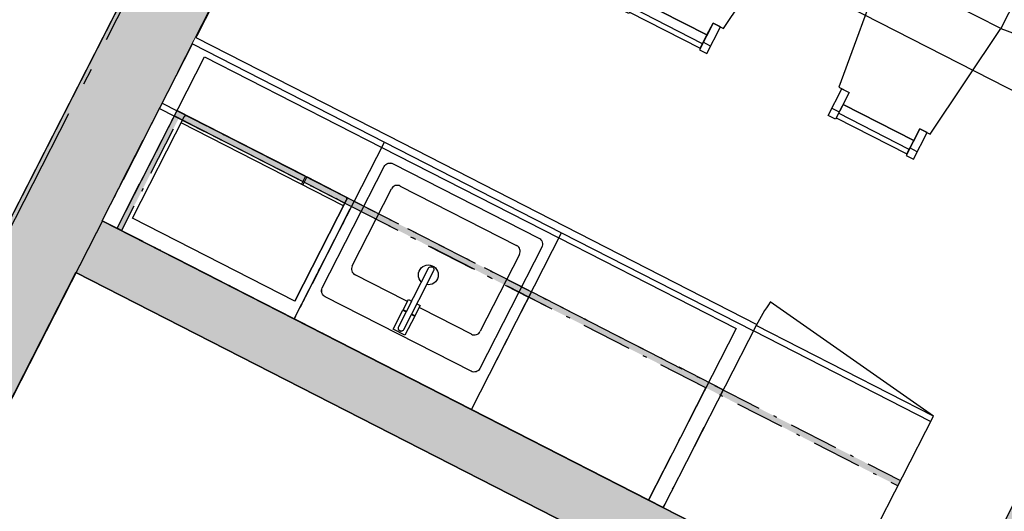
# Model space of a CAD drawing. Header units: millimetres. Extents: x 113452 to 163521, y 85995 to 132858.
# Tile 49 of 78: x 139512 to 142481, y 109572 to 111053. Entities that reach past the tile are written whole.
import ezdxf
from ezdxf.enums import TextEntityAlignment as Align

# ---------------------------------------------------------------- set-up
doc = ezdxf.new("R2010")
doc.units = ezdxf.units.MM
doc.header["$LTSCALE"] = 0.5
doc.header["$MEASUREMENT"] = 0
for name, pattern in [('Akselinje', [1500, 1000, -200, 100, -200]), ('Over snittplan', [520, 300, -100, 20, -100]), ('PLINE', [0]), ('Wipeout_Contour', [2000, 0, -2000])]:
    doc.linetypes.add(name, pattern=pattern)
doc.layers.add('234- Vinduer_ dører_ porter(Nye konstruksjoner)', color=7, linetype='Continuous', lineweight=0)
for name, color, linetype in [('24-- Innervegger (Skravur)(Nye konstruksjoner)', 7, 'Continuous'), ('24-- Innervegger(Nye konstruksjoner)', 7, 'Continuous'), ('244- Vinduer_ dører_ foldevegger(Nye konstruksjoner)', 7, 'Continuous'), ('25-- Dekker(Nye konstruksjoner)', 7, 'Continuous'), ('251- Frittbærende dekker(Nye konstruksjoner)', 7, 'Continuous'), ('273- Kjøkkeninnredning (Skravur)(Nye konstruksjoner)', 7, 'Continuous'), ('273- Kjøkkeninnredning(Nye konstruksjoner)', 7, 'Continuous'), ('68-- Inventar (løst)(Nye konstruksjoner)', 7, 'Continuous'), ('82-- Modullinjer(Nye konstruksjoner)', 7, 'Continuous'), ('842-M___1_100 Målsetting bygning(Nye konstruksjoner)', 7, 'Continuous'), ('852- Teknisk_symbolsk informasjon_ bygning(Nye konstruksjoner)', 7, 'Continuous'), ('862- M___Nettoareal(Nye konstruksjoner)', 7, 'Continuous'), ('862- M___Nettoareal(Polylinje)(Nye konstruksjoner)', 7, 'Continuous'), ('862- M___Nettoareal(Tekst)(Nye konstruksjoner)', 7, 'Continuous')]:
    doc.layers.add(name, color=color, linetype=linetype)
doc.styles.add('GENERATED_STYLE_1', font='arial.ttf')
doc.styles.add('GENERATED_STYLE_2', font='arial.ttf')
doc.dimstyles.new('GENERATED_STYLE__1', dxfattribs={"dimtxt": 200, "dimasz": 190, "dimexe": 0.18, "dimexo": 0.0625, "dimgap": 0, "dimtad": 1, "dimdec": 0, "dimzin": 0, "dimdsep": 46, "dimtxsty": 'GENERATED_STYLE_1', "dimblk": 'ARROWHEAD_6', "dimblk1": 'ARROWHEAD_6', "dimblk2": 'ARROWHEAD_6', "dimcen": 0.09, "dimse1": 1, "dimse2": 1, "dimclrd": 256, "dimclre": 256, "dimclrt": 256, "dimadec": 1, "dimazin": 0, "dimtfac": 1, "dimtdec": 4, "dimtmove": 0, "dimatfit": 3, "dimfxl": 1, "dimtolj": 1, "dimtzin": 0, "dimarcsym": 0})

# ---------------------------------------------------------------- blocks, each defined once
blk = doc.blocks.new('HCWC_101_7_1', base_point=(140585.1, 108145.4))
at = {"layer": '862- M___Nettoareal(Polylinje)(Nye konstruksjoner)', "linetype": 'PLINE', "flags": 128}
blk.add_lwpolyline([(140917.3, 107133.5), (141940.8, 109137.3), (139681, 110291.5), (139248.9, 109445.4), (139427, 109354.5), (139245, 108998.3), (139066.9, 109089.2), (138657.5, 108287.7)], close=True, dxfattribs=at)
at = {"layer": '862- M___Nettoareal(Tekst)(Nye konstruksjoner)', "style": 'GENERATED_STYLE_1'}
for tag, height, p in [('DUMMY_862', 150, (140744.1, 108543.1)), ('ROOM_NAME', 200, (141024, 108354.4)), ('DUMMY_861', 200, (140636, 107640.4))]:
    blk.add_attdef(tag, text='', height=height, rotation=242.9436, dxfattribs=at).set_placement(p, align=Align.TOP_LEFT)
blk = doc.blocks.new('Korridor_101_11_1', base_point=(136770.4, 107101.3))
at = {"layer": '862- M___Nettoareal(Polylinje)(Nye konstruksjoner)', "linetype": 'PLINE', "flags": 128}
blk.add_lwpolyline([(136899.8, 118969.2), (135978.3, 117165), (139818.4, 115203.6), (130528.2, 97014.8), (132186.4, 96167.8), (142398.2, 116160.9)], close=True, dxfattribs=at)
at = {"layer": '862- M___Nettoareal(Tekst)(Nye konstruksjoner)', "style": 'GENERATED_STYLE_1'}
for tag, height, p in [('DUMMY_862', 150, (136957.3, 107553.5)), ('ROOM_NAME', 200, (137237.2, 107364.9)), ('DUMMY_861', 200, (136793.5, 106541.8))]:
    blk.add_attdef(tag, text='', height=height, rotation=242.9436, dxfattribs=at).set_placement(p, align=Align.TOP_LEFT)
blk = doc.blocks.new('Personalrom_101_28_1', base_point=(148183.6, 111621.5))
at = {"layer": '862- M___Nettoareal(Polylinje)(Nye konstruksjoner)', "linetype": 'PLINE', "flags": 128}
blk.add_lwpolyline([(144436, 108059.3), (146704.7, 112500.9), (142029.2, 114889), (139760.6, 110447.3)], close=True, dxfattribs=at)
at = {"layer": '862- M___Nettoareal(Tekst)(Nye konstruksjoner)', "style": 'GENERATED_STYLE_1'}
for tag, height, p in [('DUMMY_862', 150, (144346.2, 111954.5)), ('ROOM_NAME', 200, (144626.1, 111765.8)), ('DUMMY_861', 200, (143918.8, 110426.8))]:
    blk.add_attdef(tag, text='', height=height, rotation=242.9436, dxfattribs=at).set_placement(p, align=Align.TOP_LEFT)
blk = doc.blocks.new('Dørmarkør NOR[6]_1', base_point=(137855.7, 111910.7))
at = {"layer": '852- Teknisk_symbolsk informasjon_ bygning(Nye konstruksjoner)', "char_height": 150, "attachment_point": 7, "rotation": 242.9436, "style": 'GENERATED_STYLE_1'}
for s, insert in [('\\A1;{\\pql;\\pt0;\\fArial|b0|i0|c0|p0;\\W1.000000;1\xa0090\\fArial|b0|i0|c0|p0;\\W1.000000;\\A1{\\H.66x;\\S^  ;}\\fArial|b0|i0|c0|p0;\\W1.000000; x 2\xa0190\\fArial|b0|i0|c0|p0;\\W1.000000;\\A1{\\H.66x;\\S^  ;}}', (138537.8, 112262.3)), ('\\A1;{\\pql;\\pt0;\\fArial|b0|i0|c0|p0;\\W1.000000; ID-08\\fArial|b0|i0|c0|p0;\\W1.000000;\\fArial|b0|i0|c0|p0;\\W1.000000;\\fArial|b0|i0|c0|p0;\\W1.000000;}', (138582, 111854.2)), ('\\A1;{\\pql;\\pt0;\\fArial|b0|i0|c0|p0;\\W1.000000;\\fArial|b0|i0|c0|p0;\\H0.666667x;\\W1.000000;\\A1{\\H.66x;\\S^  ;}\\fArial|b0|i0|c0|p0;\\H1.500000x;\\W1.000000;\\fArial|b0|i0|c0|p0;\\W1.000000;}', (139680.1, 110978.9))]:
    blk.add_mtext(s, dxfattribs=dict(at, insert=insert))
blk = doc.blocks.new('Dør[6]_1', base_point=(-1071196.2, -15782375.2))
at = {"layer": '24-- Innervegger (Skravur)(Nye konstruksjoner)', "linetype": 'Continuous'}
for points in [[(138177.1, 112302.4), (138219.8, 112280.6), (138225.3, 112291.2), (138264.5, 112271.2), (138281.8, 112305.1), (138199.8, 112346.9)], [(137704, 111376.2), (137786, 111334.4), (137803.2, 111368.2), (137764.1, 111388.2), (137769.5, 111398.9), (137726.8, 111420.7)], [(137823.2, 111407.4), (137803.2, 111368.2), (137874.5, 111331.8), (137894.5, 111371)], [(138706.3, 110907), (138726.3, 110946.1), (138655, 110982.5), (138635, 110943.4)]]:
    blk.add_hatch(color=256, dxfattribs=at).paths.add_polyline_path(points)
at = {"layer": '234- Vinduer_ dører_ porter(Nye konstruksjoner)', "linetype": 'PLINE'}
blk.add_arc((137803.2, 111368.2), 1014, 332.9436, 62.9436, dxfattribs=at)
at = {"layer": '244- Vinduer_ dører_ foldevegger(Nye konstruksjoner)', "linetype": 'PLINE'}
for p, q in [((138108.2, 112404.9), (137603.3, 111416.4)), ((138204.4, 112355.8), (138108.2, 112404.9)), ((138199.8, 112346.9), (138177.1, 112302.4)), ((138199.8, 112346.9), (138204.4, 112355.8)), ((138281.8, 112305.1), (138199.8, 112346.9)), ((138286.3, 112314), (138204.4, 112355.8)), ((138286.3, 112314), (138204.4, 112355.8)), ((138286.3, 112314), (138204.4, 112355.8)), ((137726.8, 111420.7), (138177.1, 112302.4)), ((138330.8, 112291.2), (137825.9, 111302.7)), ((138177.1, 112302.4), (138219.8, 112280.6)), ((138219.8, 112280.6), (138225.3, 112291.2)), ((138225.3, 112291.2), (138264.5, 112271.2)), ((138264.5, 112271.2), (138281.8, 112305.1)), ((138281.8, 112305.1), (138286.3, 112314)), ((138330.8, 112291.2), (138286.3, 112314)), ((138219.8, 112280.6), (137769.5, 111398.9)), ((137699.5, 111367.3), (137603.3, 111416.4)), ((137726.8, 111420.7), (137704, 111376.2)), ((137769.5, 111398.9), (137726.8, 111420.7)), ((137764.1, 111388.2), (137769.5, 111398.9)), ((137803.2, 111368.2), (137823.2, 111407.4)), ((137823.2, 111407.4), (137894.5, 111371)), ((137704, 111376.2), (137699.5, 111367.3)), ((137781.4, 111325.5), (137699.5, 111367.3)), ((137781.4, 111325.5), (137699.5, 111367.3)), ((137781.4, 111325.5), (137699.5, 111367.3)), ((137704, 111376.2), (137786, 111334.4)), ((137803.2, 111368.2), (137764.1, 111388.2)), ((137786, 111334.4), (137803.2, 111368.2)), ((137874.5, 111331.8), (137803.2, 111368.2)), ((137894.5, 111371), (137874.5, 111331.8)), ((138645, 110962.9), (137884.5, 111351.4)), ((137786, 111334.4), (137781.4, 111325.5)), ((137825.9, 111302.7), (137781.4, 111325.5)), ((138635, 110943.4), (138655, 110982.5)), ((138655, 110982.5), (138726.3, 110946.1)), ((138706.3, 110907), (138635, 110943.4)), ((138726.3, 110946.1), (138706.3, 110907))]:
    blk.add_line(p, q, dxfattribs=at)
at = {"layer": '244- Vinduer_ dører_ foldevegger(Nye konstruksjoner)', "linetype": 'PLINE', "flags": 128}
for points in [[(138645, 110962.9), (137884.5, 111351.4), (137894.5, 111371), (138655, 110982.5)], [(138635, 110943.4), (137874.5, 111331.8), (137884.5, 111351.4), (138645, 110962.9)]]:
    blk.add_lwpolyline(points, close=True, dxfattribs=at)
at = {"layer": '852- Teknisk_symbolsk informasjon_ bygning(Nye konstruksjoner)'}
blk.add_blockref('Dørmarkør NOR[6]_1', (137855.7, 111910.7), dxfattribs=at)
blk = doc.blocks.new('Dørmarkør NOR[13]_1', base_point=(142613.2, 108793.8))
at = {"layer": '852- Teknisk_symbolsk informasjon_ bygning(Nye konstruksjoner)', "char_height": 150, "attachment_point": 7, "rotation": 332.9436, "style": 'GENERATED_STYLE_1'}
for s, insert in [('\\A1;{\\pql;\\pt0;\\fArial|b0|i0|c0|p0;\\W1.000000;\\fArial|b0|i0|c0|p0;\\H0.666667x;\\W1.000000;\\A1{\\H.66x;\\S^  ;}\\fArial|b0|i0|c0|p0;\\H1.500000x;\\W1.000000;\\fArial|b0|i0|c0|p0;\\W1.000000;}', (143545, 110618.2)), ('\\A1;{\\pql;\\pt0;\\fArial|b0|i0|c0|p0;\\W1.000000;990\\fArial|b0|i0|c0|p0;\\W1.000000;\\A1{\\H.66x;\\S^  ;}\\fArial|b0|i0|c0|p0;\\W1.000000; x 2\xa0090\\fArial|b0|i0|c0|p0;\\W1.000000;\\A1{\\H.66x;\\S^  ;}}', (142380.2, 109331.1)), ('\\A1;{\\pql;\\pt0;\\fArial|b0|i0|c0|p0;\\W1.000000; ID-09\\fArial|b0|i0|c0|p0;\\W1.000000;\\fArial|b0|i0|c0|p0;\\W1.000000;\\fArial|b0|i0|c0|p0;\\W1.000000;}', (142635.5, 109453.3))]:
    blk.add_mtext(s, dxfattribs=dict(at, insert=insert))
blk = doc.blocks.new('Dør[11]_1', base_point=(-1071196.2, -15782375.2))
at = {"layer": '24-- Innervegger (Skravur)(Nye konstruksjoner)', "linetype": 'Continuous'}
for points in [[(142701.5, 109971.5), (142285.8, 109157.6), (142325, 109137.5), (142740.7, 109951.5)], [(142210.1, 109092.9), (142254.6, 109070.2), (142276.4, 109112.9), (142265.8, 109118.4), (142285.8, 109157.6), (142251.9, 109174.8)], [(143047.2, 108665.3), (143091.7, 108642.6), (143133.6, 108724.5), (143099.7, 108741.8), (143079.7, 108702.6), (143069, 108708.1)]]:
    blk.add_hatch(color=256, dxfattribs=at).paths.add_polyline_path(points)
at = {"layer": '234- Vinduer_ dører_ porter(Nye konstruksjoner)', "linetype": 'PLINE'}
blk.add_arc((142285.8, 109157.6), 914, 332.9436, 62.9436, dxfattribs=at)
at = {"layer": '244- Vinduer_ dører_ foldevegger(Nye konstruksjoner)', "linetype": 'PLINE'}
for p, q in [((142701.5, 109971.5), (142285.8, 109157.6)), ((142740.7, 109951.5), (142701.5, 109971.5)), ((142325, 109137.5), (142740.7, 109951.5)), ((142243, 109179.4), (142201.2, 109097.5)), ((142243, 109179.4), (142201.2, 109097.5)), ((142243, 109179.4), (142201.2, 109097.5)), ((142210.1, 109092.9), (142251.9, 109174.8)), ((143142.5, 108720), (142243, 109179.4)), ((142251.9, 109174.8), (142243, 109179.4)), ((142251.9, 109174.8), (142285.8, 109157.6)), ((142285.8, 109157.6), (142265.8, 109118.4)), ((142285.8, 109157.6), (142325, 109137.5)), ((142276.4, 109112.9), (142254.6, 109070.2)), ((142265.8, 109118.4), (142276.4, 109112.9)), ((143069, 108708.1), (142276.4, 109112.9)), ((142201.2, 109097.5), (142163.4, 109023.5)), ((142210.1, 109092.9), (142201.2, 109097.5)), ((142254.6, 109070.2), (142210.1, 109092.9)), ((142254.6, 109070.2), (143047.2, 108665.3)), ((143062.9, 108564.1), (142163.4, 109023.5)), ((143079.7, 108702.6), (143099.7, 108741.8)), ((143133.6, 108724.5), (143091.7, 108642.6)), ((143099.7, 108741.8), (143133.6, 108724.5)), ((143133.6, 108724.5), (143142.5, 108720)), ((143047.2, 108665.3), (143069, 108708.1)), ((143069, 108708.1), (143079.7, 108702.6)), ((143142.5, 108720), (143100.6, 108638)), ((143142.5, 108720), (143100.6, 108638)), ((143142.5, 108720), (143100.6, 108638)), ((143091.7, 108642.6), (143047.2, 108665.3)), ((143100.6, 108638), (143062.9, 108564.1)), ((143091.7, 108642.6), (143100.6, 108638))]:
    blk.add_line(p, q, dxfattribs=at)
at = {"layer": '852- Teknisk_symbolsk informasjon_ bygning(Nye konstruksjoner)'}
blk.add_blockref('Dørmarkør NOR[13]_1', (142613.2, 108793.8), dxfattribs=at)
blk = doc.blocks.new('Underskap[50]_1', base_point=(139760.6, 110447.3))
at = {"linetype": 'Wipeout_Contour', "ltscale": 714205.428591}
blk.add_wipeout([(140042.6, 110999.5), (139760.6, 110447.3), (140339.5, 110151.7), (140621.5, 110703.8)], dxfattribs=at).dxf.layer = '273- Kjøkkeninnredning (Skravur)(Nye konstruksjoner)'
at = {"layer": '273- Kjøkkeninnredning(Nye konstruksjoner)', "linetype": 'PLINE'}
for p, q in [((139760.6, 110447.3), (140032.6, 110979.9)), ((140032.6, 110979.9), (140611.5, 110684.2)), ((140042.6, 110999.5), (140621.5, 110703.8)), ((139805.1, 110424.6), (140068.9, 110941.1)), ((140068.9, 110941.1), (140603.3, 110668.2)), ((140611.5, 110684.2), (140339.5, 110151.7)), ((140339.5, 110151.7), (139760.6, 110447.3)), ((140339.5, 110151.7), (139760.6, 110447.3))]:
    blk.add_line(p, q, dxfattribs=at)
blk = doc.blocks.new('Standard grid marker[64]_1', base_point=(128765.5, 89441.8))
at = {"layer": '82-- Modullinjer(Nye konstruksjoner)', "linetype": 'Akselinje'}
blk.add_line((128856.5, 89619.9), (145443.7, 122095), dxfattribs=at)
at = {"layer": '82-- Modullinjer(Nye konstruksjoner)', "style": 'GENERATED_STYLE_2'}
for tag, p in [('AC_MarkerText_1_1', (145989.2, 122522.4)), ('AC_MarkerText_1_0', (128765.2, 88800.5))]:
    blk.add_attdef(tag, text='', height=350, rotation=242.9436, dxfattribs=at).set_placement(p, align=Align.TOP_CENTER)
blk = doc.blocks.new('Spisebordlayout rektangulær[91]_1', base_point=(142071.7, 111454.5))
at = {"layer": '68-- Inventar (løst)(Nye konstruksjoner)', "linetype": 'PLINE'}
for p, q in [((141924.5, 112254), (141946.8, 112242.6)), ((142162.2, 112138.2), (141949, 112247)), ((142182.2, 112122.3), (142160, 112133.7)), ((141251.4, 112036), (141240, 112013.7)), ((141126.7, 111802.8), (141235.5, 112016)), ((142547.9, 111935.6), (142570.2, 111924.2)), ((142785.6, 111819.8), (142572.4, 111928.6)), ((142805.6, 111803.9), (142783.3, 111815.3)), ((141119.7, 111778.3), (141131.1, 111800.5)), ((143023.6, 111130.8), (143012.2, 111108.5)), ((141337.7, 111105.1), (141360, 111093.8)), ((143016.7, 111106.3), (142907.8, 110893.1)), ((141570.9, 110980.4), (141357.7, 111089.3)), ((141595.4, 110973.5), (141573.2, 110984.9)), ((142892, 110873.1), (142903.3, 110895.3)), ((141961.1, 110786.7), (141983.4, 110775.4)), ((142194.3, 110662), (141981.1, 110770.9)), ((142218.8, 110655.1), (142196.6, 110666.5))]:
    blk.add_line(p, q, dxfattribs=at)
at = {"layer": '68-- Inventar (løst)(Nye konstruksjoner)', "linetype": 'PLINE', "flags": 128}
for points in [[(141894.9, 112196.1), (141917.2, 112184.7), (141958.1, 112264.9), (141935.9, 112276.2)], [(142148.6, 112111.4), (141935.4, 112220.3), (141955.9, 112260.4), (142169, 112151.5)], [(142029.1, 111700.9), (141672.8, 111882.8), (141886, 112200.7), (141917.2, 112184.7), (141935.4, 112220.3), (142148.6, 112111.4), (142130.4, 112075.8), (142161.6, 112059.9)], [(142152.6, 112064.4), (142130.4, 112075.8), (142171.3, 112156), (142193.6, 112144.6)], [(142854.3, 111447.8), (141607.5, 112084.6), (141289.1, 111461.2), (142535.9, 110824.4)], [(141153.4, 111789.2), (141262.3, 112002.3), (141222.2, 112022.8), (141113.3, 111809.6)], [(141309.3, 112006.4), (141297.9, 111984.2), (141217.7, 112025.1), (141229.1, 112047.4)], [(141490.9, 111526.6), (141672.8, 111882.8), (141313.8, 112015.4), (141297.9, 111984.2), (141262.3, 112002.3), (141153.4, 111789.2), (141189, 111771), (141173, 111739.7)], [(142518.3, 111877.7), (142540.6, 111866.3), (142581.5, 111946.4), (142559.3, 111957.8)], [(142772, 111793), (142558.8, 111901.9), (142579.3, 111942), (142792.4, 111833.1)], [(142652.4, 111382.5), (142296.2, 111564.4), (142509.4, 111882.3), (142540.6, 111866.3), (142558.8, 111901.9), (142772, 111793), (142753.8, 111757.4), (142785, 111741.5)], [(141177.6, 111748.7), (141189, 111771), (141108.9, 111811.9), (141097.5, 111789.6)], [(142776, 111746), (142753.8, 111757.4), (142794.7, 111837.6), (142817, 111826.2)], [(141847.1, 111344.7), (141490.9, 111526.6), (141358.3, 111167.6), (141389.6, 111151.7), (141371.4, 111116), (141584.5, 111007.1), (141602.7, 111042.8), (141634, 111026.8)], [(142652.4, 111382.5), (142470.5, 111026.2), (142829.5, 110893.7), (142845.4, 110924.9), (142881.1, 110906.7), (142990, 111119.9), (142954.3, 111138.1), (142970.3, 111169.3)], [(142470.5, 111026.2), (142114.3, 111208.2), (141981.7, 110849.2), (142012.9, 110833.2), (141994.8, 110797.6), (142207.9, 110688.7), (142226.1, 110724.4), (142257.4, 110708.4)], [(141367.3, 111163), (141389.6, 111151.7), (141348.6, 111071.5), (141326.4, 111082.9)], [(142965.7, 111160.4), (142954.3, 111138.1), (143034.5, 111097.2), (143045.9, 111119.4)], [(141584.5, 111007.1), (141371.4, 111116), (141350.9, 111076), (141564.1, 110967.1)], [(142990, 111119.9), (142881.1, 110906.7), (142921.1, 110886.3), (143030, 111099.4)], [(141625, 111031.4), (141602.7, 111042.8), (141561.8, 110962.6), (141584.1, 110951.2)], [(142834.1, 110902.7), (142845.4, 110924.9), (142925.6, 110884), (142914.2, 110861.7)], [(141990.7, 110844.6), (142012.9, 110833.2), (141972, 110753.1), (141949.7, 110764.5)], [(142207.9, 110688.7), (141994.8, 110797.6), (141974.3, 110757.6), (142187.5, 110648.7)], [(142248.4, 110713), (142226.1, 110724.4), (142185.2, 110644.2), (142207.5, 110632.8)]]:
    blk.add_lwpolyline(points, close=True, dxfattribs=at)
blk = doc.blocks.new('Underskap[146]_1', base_point=(140339.5, 110151.7))
at = {"linetype": 'Wipeout_Contour', "ltscale": 715252.726905}
blk.add_wipeout([(140621.5, 110703.8), (140339.5, 110151.7), (140873.8, 109878.7), (141155.8, 110430.9)], dxfattribs=at).dxf.layer = '273- Kjøkkeninnredning (Skravur)(Nye konstruksjoner)'
at = {"linetype": 'Wipeout_Contour', "ltscale": 3576569.452024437}
blk.add_wipeout([(140637.8, 110619.1), (140637.8, 110619.1), (140622.5, 110620.3), (140610.8, 110610.4), (140610.8, 110610.4), (140424.3, 110245.2), (140424.3, 110245.2), (140423.1, 110230), (140433.1, 110218.3), (140433.1, 110218.3), (140872.9, 109993.7), (140872.9, 109993.7), (140888.2, 109992.4), (140899.8, 110002.4), (140899.8, 110002.4), (141086.3, 110367.5), (141086.3, 110367.5), (141087.5, 110382.8), (141077.6, 110394.4), (141077.6, 110394.4)], dxfattribs=at).dxf.layer = '273- Kjøkkeninnredning (Skravur)(Nye konstruksjoner)'
at = {"layer": '273- Kjøkkeninnredning(Nye konstruksjoner)', "linetype": 'PLINE'}
for p, q in [((140339.5, 110151.7), (140611.5, 110684.2)), ((140611.5, 110684.2), (141145.8, 110411.3)), ((140621.5, 110703.8), (141155.8, 110430.9)), ((140603.3, 110668.2), (141137.6, 110395.3)), ((140514.4, 110311.5), (140632.6, 110543.1)), ((140659.5, 110551.8), (141010.3, 110372.6)), ((141145.8, 110411.3), (140873.8, 109878.7)), ((141019.1, 110345.7), (140900.8, 110114.2)), ((140873.9, 110105.5), (140523.1, 110284.6)), ((140873.8, 109878.7), (140339.5, 110151.7)), ((140873.8, 109878.7), (140339.5, 110151.7))]:
    blk.add_line(p, q, dxfattribs=at)
at = {"layer": '273- Kjøkkeninnredning(Nye konstruksjoner)', "linetype": 'PLINE', "flags": 128}
blk.add_lwpolyline([(140637.8, 110619.1), (141077.6, 110394.4, -0.414214), (141086.3, 110367.5), (140899.8, 110002.4, -0.414214), (140872.9, 109993.7), (140433.1, 110218.3, -0.414214), (140424.3, 110245.2), (140610.8, 110610.4, -0.414214)], format="xyb", close=True, dxfattribs=at)
at = {"layer": '273- Kjøkkeninnredning(Nye konstruksjoner)', "linetype": 'PLINE'}
blk.add_circle((140744, 110284.1), 30, dxfattribs=at)
for centre, start, end in [((140650.4, 110534), 62.9436, 152.9436), ((141001.2, 110354.8), 332.9436, 62.9436), ((140532.2, 110302.4), 152.9436, 242.9436), ((140883, 110123.3), 242.9436, 332.9436)]:
    blk.add_arc(centre, 20, start, end, dxfattribs=at)
at = {"linetype": 'Wipeout_Contour', "ltscale": 2502248.974810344}
blk.add_wipeout([(140744.1, 110304.1), (140654.1, 110127.9), (140654.1, 110127.9), (140653.5, 110121), (140658, 110115.8), (140664.9, 110115.2), (140670.1, 110119.7), (140670.1, 110119.7), (140760.1, 110295.9), (140760.1, 110295.9), (140760.7, 110302.8), (140756.2, 110308), (140749.3, 110308.6)], dxfattribs=at).dxf.layer = '273- Kjøkkeninnredning (Skravur)(Nye konstruksjoner)'
at = {"layer": '273- Kjøkkeninnredning(Nye konstruksjoner)', "linetype": 'PLINE', "flags": 128}
blk.add_lwpolyline([(140744.1, 110304.1, -1), (140760.1, 110295.9), (140670.1, 110119.7, -1), (140654.1, 110127.9)], format="xyb", close=True, dxfattribs=at)
at = {"linetype": 'Wipeout_Contour', "ltscale": 2322489.852772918}
blk.add_wipeout([(140667.5, 110178.3), (140637.9, 110120.4), (140673.5, 110102.2), (140703.1, 110160.1), (140693.3, 110165.1), (140670.1, 110119.7), (140670.1, 110119.7), (140664.9, 110115.2), (140658, 110115.8), (140653.5, 110121), (140654.1, 110127.9), (140654.1, 110127.9), (140677.3, 110173.3)], dxfattribs=at).dxf.layer = '273- Kjøkkeninnredning (Skravur)(Nye konstruksjoner)'
at = {"layer": '273- Kjøkkeninnredning(Nye konstruksjoner)', "linetype": 'PLINE', "flags": 128}
blk.add_lwpolyline([(140667.5, 110178.3), (140677.3, 110173.3), (140654.1, 110127.9, 1), (140670.1, 110119.7), (140693.3, 110165.1), (140703.1, 110160.1), (140673.5, 110102.2), (140637.9, 110120.4)], format="xyb", close=True, dxfattribs=at)
at = {"linetype": 'Wipeout_Contour', "ltscale": 714797.299259}
blk.add_wipeout([(140684.1, 110210.2), (140668.2, 110179.1), (140677.7, 110174.2), (140693.7, 110205.4)], dxfattribs=at).dxf.layer = '273- Kjøkkeninnredning (Skravur)(Nye konstruksjoner)'
at = {"layer": '273- Kjøkkeninnredning(Nye konstruksjoner)', "linetype": 'PLINE', "flags": 128}
blk.add_lwpolyline([(140684.1, 110210.2), (140693.7, 110205.4), (140677.7, 110174.2), (140668.2, 110179.1)], close=True, dxfattribs=at)
at = {"linetype": 'Wipeout_Contour', "ltscale": 714845.585881}
blk.add_wipeout([(140719.2, 110192.3), (140709.7, 110197.2), (140693.8, 110166), (140703.3, 110161.1)], dxfattribs=at).dxf.layer = '273- Kjøkkeninnredning (Skravur)(Nye konstruksjoner)'
at = {"layer": '273- Kjøkkeninnredning(Nye konstruksjoner)', "linetype": 'PLINE', "flags": 128}
blk.add_lwpolyline([(140719.2, 110192.3), (140703.3, 110161.1), (140693.8, 110166), (140709.7, 110197.2)], close=True, dxfattribs=at)
blk = doc.blocks.new('Underskap[147]_1', base_point=(140873.8, 109878.7))
at = {"linetype": 'Wipeout_Contour', "ltscale": 716307.506451}
blk.add_wipeout([(141155.8, 110430.9), (140873.8, 109878.7), (141452.7, 109583.1), (141734.7, 110135.2)], dxfattribs=at).dxf.layer = '273- Kjøkkeninnredning (Skravur)(Nye konstruksjoner)'
at = {"layer": '273- Kjøkkeninnredning(Nye konstruksjoner)', "linetype": 'PLINE'}
for p, q in [((141155.8, 110430.9), (141734.7, 110135.2)), ((140873.8, 109878.7), (141145.8, 110411.3)), ((141137.6, 110395.3), (141672, 110122.3)), ((141145.8, 110411.3), (141724.7, 110115.6)), ((141672, 110122.3), (141408.1, 109605.8)), ((141724.7, 110115.6), (141452.7, 109583.1)), ((141452.7, 109583.1), (140873.8, 109878.7)), ((141452.7, 109583.1), (140873.8, 109878.7))]:
    blk.add_line(p, q, dxfattribs=at)
blk = doc.blocks.new('Overskap[148]_1', base_point=(141452.7, 109583.1))
at = {"layer": '273- Kjøkkeninnredning(Nye konstruksjoner)', "linetype": 'Over snittplan'}
for p, q in [((141581, 109944.2), (141046.6, 110217.2)), ((141408.1, 109605.8), (141581, 109944.2))]:
    blk.add_line(p, q, dxfattribs=at)
at = {"layer": '273- Kjøkkeninnredning(Nye konstruksjoner)', "linetype": 'Over snittplan', "flags": 128}
blk.add_lwpolyline([(141633.7, 109937.5), (141054.8, 110233.2), (140873.8, 109878.7), (141452.7, 109583.1)], close=True, dxfattribs=at)
blk = doc.blocks.new('Overskap[149]_1', base_point=(139760.6, 110447.3))
at = {"layer": '273- Kjøkkeninnredning(Nye konstruksjoner)', "linetype": 'Over snittplan'}
for p, q in [((139805.1, 110424.6), (139978, 110763)), ((139978, 110763), (140512.3, 110490.1))]:
    blk.add_line(p, q, dxfattribs=at)
at = {"layer": '273- Kjøkkeninnredning(Nye konstruksjoner)', "linetype": 'Over snittplan', "flags": 128}
blk.add_lwpolyline([(139941.6, 110801.8), (140520.5, 110506.1), (140339.5, 110151.7), (139760.6, 110447.3)], close=True, dxfattribs=at)
blk = doc.blocks.new('Overskap[150]_1', base_point=(140339.5, 110151.7))
at = {"layer": '273- Kjøkkeninnredning(Nye konstruksjoner)', "linetype": 'Over snittplan'}
blk.add_line((140512.3, 110490.1), (141046.6, 110217.2), dxfattribs=at)
at = {"layer": '273- Kjøkkeninnredning(Nye konstruksjoner)', "linetype": 'Over snittplan', "flags": 128}
blk.add_lwpolyline([(140520.5, 110506.1), (141054.8, 110233.2), (140873.8, 109878.7), (140339.5, 110151.7)], close=True, dxfattribs=at)
blk = doc.blocks.new('Høyskap[151]_1', base_point=(141987, 109310.2))
at = {"linetype": 'Wipeout_Contour', "ltscale": 717361.921972}
blk.add_wipeout([(142267.2, 109858.7), (141732.9, 110131.7), (141452.7, 109583.1), (141987, 109310.2)], dxfattribs=at).dxf.layer = '273- Kjøkkeninnredning (Skravur)(Nye konstruksjoner)'
at = {"layer": '273- Kjøkkeninnredning(Nye konstruksjoner)', "linetype": 'PLINE'}
for p, q in [((142267.2, 109858.7), (141775.4, 110202.5)), ((142259, 109842.7), (141724.7, 110115.6))]:
    blk.add_line(p, q, dxfattribs=at)
at = {"layer": '273- Kjøkkeninnredning(Nye konstruksjoner)', "linetype": 'PLINE', "flags": 128}
blk.add_lwpolyline([(142267.2, 109858.7), (141732.9, 110131.7), (141452.7, 109583.1), (141987, 109310.2)], close=True, dxfattribs=at)
at = {"layer": '273- Kjøkkeninnredning(Nye konstruksjoner)', "linetype": 'PLINE'}
blk.add_arc((142267.2, 109858.7), 600, 145.0432, 152.9436, dxfattribs=at)
blk = doc.blocks.new('Microbølgeovn[170]_1', base_point=(140010.7, 110766.5))
at = {"layer": '273- Kjøkkeninnredning(Nye konstruksjoner)', "linetype": 'PLINE'}
for p, q in [((139851.4, 110454.8), (140007.7, 110760.8)), ((140488.3, 110492.5), (139998.5, 110742.7)), ((140007.7, 110760.8), (140008.5, 110762)), ((140008.5, 110762), (140009.6, 110763)), ((140009.6, 110763), (140010.9, 110763.7)), ((140010.9, 110763.7), (140012.3, 110764.1)), ((140012.3, 110764.1), (140013.8, 110764.2)), ((140013.8, 110764.2), (140015.3, 110764)), ((140015.3, 110764), (140016.7, 110763.4)), ((140373.6, 110581.1), (140016.7, 110763.4)), ((140373.6, 110581.1), (140361.4, 110557.3)), ((140377.7, 110579.1), (140365.5, 110555.2)), ((140494.4, 110519.5), (140377.7, 110579.1)), ((140341.3, 110204.6), (140497.5, 110510.6)), ((140495.7, 110518.6), (140494.4, 110519.5)), ((140496.7, 110517.5), (140495.7, 110518.6)), ((140497.5, 110516.3), (140496.7, 110517.5)), ((140498, 110514.9), (140497.5, 110516.3)), ((140497.5, 110510.6), (140498, 110512)), ((140498.2, 110513.4), (140498, 110514.9)), ((140498, 110512), (140498.2, 110513.4)), ((140341.3, 110204.6), (139851.4, 110454.8))]:
    blk.add_line(p, q, dxfattribs=at)
at = {"layer": '273- Kjøkkeninnredning(Nye konstruksjoner)', "linetype": 'PLINE', "flags": 128}
blk.add_lwpolyline([(140007.7, 110760.8), (140008.3, 110761.7), (140009.1, 110762.6), (140010, 110763.2), (140011, 110763.7), (140012.1, 110764.1), (140013.3, 110764.2), (140014.5, 110764.1), (140015.6, 110763.9), (140016.7, 110763.4), (140494.4, 110519.5), (140495.4, 110518.8), (140496.3, 110518), (140497, 110517.1), (140497.6, 110516.1), (140498, 110515), (140498.2, 110513.9), (140498.2, 110512.8), (140498, 110511.7), (140497.5, 110510.6), (140341.3, 110204.6), (139851.4, 110454.8)], close=True, dxfattribs=at)
blk = doc.blocks.new('Overskap[171]_1', base_point=(139760.6, 110447.3))
at = {"layer": '273- Kjøkkeninnredning(Nye konstruksjoner)', "linetype": 'Over snittplan'}
blk.add_line((139805.1, 110424.6), (139978, 110763), dxfattribs=at)
at = {"layer": '273- Kjøkkeninnredning(Nye konstruksjoner)', "linetype": 'Over snittplan', "flags": 128}
blk.add_lwpolyline([(139933.4, 110785.7), (140512.3, 110490.1), (140339.5, 110151.7), (139760.6, 110447.3)], close=True, dxfattribs=at)
blk = doc.blocks.new('*D289', base_point=(-1071196.2, -15782375.2))
at = {"layer": '842-M___1_100 Målsetting bygning(Nye konstruksjoner)', "linetype": 'PLINE'}
for p, q in [((147643.7, 110940.6), (144414.1, 104617.6)), ((144457.7, 104483), (144370.6, 104752.1)), ((144247.1, 104702.9), (144581.1, 104532.3)), ((144414.1, 104617.6), (141139.1, 98205.6)), ((141182.6, 98071), (141095.5, 98340.1)), ((140972.1, 98290.8), (141306.1, 98120.3)), ((141139.1, 98205.6), (137909.5, 91882.6))]:
    blk.add_line(p, q, dxfattribs=at)
at = {"layer": '842-M___1_100 Målsetting bygning(Nye konstruksjoner)', "insert": (142968.3, 101699), "char_height": 200, "attachment_point": 7, "rotation": 242.9436, "style": 'GENERATED_STYLE_1'}
blk.add_mtext('\\A1;{\\pql;\\fArial|b0|i0|c0|p0;\\W1.000000;7\xa0200}', dxfattribs=at)
blk = doc.blocks.new('ARROWHEAD_6')
at = {"linetype": 'Continuous'}
for p, q in [((-0.5, -0.5), (0.5, 0.5)), ((0, 0), (-1, 0))]:
    blk.add_line(p, q, dxfattribs=at)
blk = doc.blocks.new('*D292', base_point=(-1071196.2, -15782375.2))
at = {"layer": '842-M___1_100 Målsetting bygning(Nye konstruksjoner)', "linetype": 'PLINE'}
for p, q in [((150651.2, 115729.6), (149832.5, 114126.6)), ((149876, 113992.1), (149788.9, 114261.2)), ((149665.5, 114211.9), (149999.4, 114041.3)), ((149832.5, 114126.6), (138203.3, 91358.6)), ((138246.9, 91224.1), (138159.8, 91493.1))]:
    blk.add_line(p, q, dxfattribs=at)
at = {"layer": '842-M___1_100 Målsetting bygning(Nye konstruksjoner)', "insert": (144244.3, 103098), "char_height": 200, "attachment_point": 7, "rotation": 242.9436, "style": 'GENERATED_STYLE_1'}
blk.add_mtext('\\A1;{\\pql;\\fArial|b0|i0|c0|p0;\\W1.000000;25\xa0566}', dxfattribs=at)
blk = doc.blocks.new('*D293', base_point=(-1071196.2, -15782375.2))
at = {"layer": '842-M___1_100 Målsetting bygning(Nye konstruksjoner)', "linetype": 'PLINE'}
for p, q in [((149832.5, 114126.6), (138203.3, 91358.6)), ((138246.9, 91224.1), (138159.8, 91493.1)), ((138036.4, 91443.9), (138370.3, 91273.3)), ((138203.3, 91358.6), (135929, 86905.8)), ((135885.4, 87040.3), (135972.6, 86771.3)), ((135762, 86991.1), (136096, 86820.5)), ((135929, 86905.8), (135860.8, 86772.2))]:
    blk.add_line(p, q, dxfattribs=at)
at = {"layer": '842-M___1_100 Målsetting bygning(Nye konstruksjoner)', "insert": (137257.9, 89419.6), "char_height": 200, "attachment_point": 7, "rotation": 242.9436, "style": 'GENERATED_STYLE_1'}
blk.add_mtext('\\A1;{\\pql;\\fArial|b0|i0|c0|p0;\\W1.000000;5\xa0000}', dxfattribs=at)
blk = doc.blocks.new('*D294', base_point=(-1071196.2, -15782375.2))
at = {"layer": '842-M___1_100 Målsetting bygning(Nye konstruksjoner)', "linetype": 'PLINE'}
for p, q in [((151168.1, 115353.4), (151080.9, 115622.4)), ((151192.7, 115621.5), (151124.5, 115487.9)), ((150957.5, 115573.2), (151291.5, 115402.6)), ((151124.5, 115487.9), (138676.6, 91116.9)), ((138633, 91251.4), (138720.2, 90982.3)), ((138509.6, 91202.1), (138843.6, 91031.6)), ((138676.6, 91116.9), (138608.4, 90983.3))]:
    blk.add_line(p, q, dxfattribs=at)
at = {"layer": '842-M___1_100 Målsetting bygning(Nye konstruksjoner)', "insert": (145127, 103657.7), "char_height": 200, "attachment_point": 7, "rotation": 242.9436, "style": 'GENERATED_STYLE_1'}
blk.add_mtext('\\A1;{\\pql;\\fArial|b0|i0|c0|p0;\\W1.000000;27\xa0366}', dxfattribs=at)

msp = doc.modelspace()

# ---------------------------------------------------------------- hatches: boundary and pattern name
at = {"layer": '24-- Innervegger (Skravur)(Nye konstruksjoner)', "linetype": 'Continuous'}
for points in [[(138309.8, 108156.5), (138532.5, 108042.8), (141115, 113099), (140892.3, 113212.7)], [(139760.6, 110447.3), (139681, 110291.5), (142163.4, 109023.5), (142243, 109179.4)]]:
    msp.add_hatch(color=256, dxfattribs=at).paths.add_polyline_path(points)
at = {"layer": '273- Kjøkkeninnredning (Skravur)(Nye konstruksjoner)', "linetype": 'Continuous'}
msp.add_hatch(color=256, dxfattribs=at).paths.add_polyline_path([(139983.5, 110883.7), (142209.9, 109746.5), (142215.3, 109757.2), (139988.9, 110894.4)])

# ---------------------------------------------------------------- linework, layer by layer
at = {"layer": '24-- Innervegger(Nye konstruksjoner)', "linetype": 'PLINE', "flags": 128}
for points in [[(140892.3, 113212.7), (138309.8, 108156.5)], [(139988.9, 110894.4), (141115, 113099)], [(139760.6, 110447.3), (139983.5, 110883.7)], [(142243, 109179.4), (139760.6, 110447.3)], [(138657.5, 108287.7), (139681, 110291.5)], [(139681, 110291.5), (141940.8, 109137.3)]]:
    msp.add_lwpolyline(points, dxfattribs=at)
at = {"layer": '25-- Dekker(Nye konstruksjoner)', "linetype": 'PLINE', "flags": 128}
msp.add_lwpolyline([(143773.7, 118853.9), (131640.6, 95099.2), (123114.3, 99454.1), (132836.6, 118488.9), (135864.6, 116942.3), (137013.5, 119191.9), (135499.6, 119965.2), (136761.4, 122435.6)], close=True, dxfattribs=at)
at = {"layer": '251- Frittbærende dekker(Nye konstruksjoner)', "linetype": 'PLINE', "flags": 128}
for points in [[(123103, 99460.4), (129759.6, 96059.9), (130305.5, 97128.5), (132186.6, 96168.3), (137331.9, 106241.8), (142231.7, 103739.2), (144436, 108059.3), (139760.6, 110447.3), (142029.2, 114889), (146704.7, 112500.9), (147855.7, 114750), (143177.6, 117137.2), (142620, 116046.1), (137950, 118432.6), (136914.3, 116405.9), (132825.4, 118495.4)], [(131839.1, 94938.2), (136561.7, 92526.1), (147924.3, 114772.2), (143201.7, 117184.4)], [(131862.3, 94983.7), (136539.5, 92594.7), (147855.7, 114750), (143178.5, 117139)]]:
    msp.add_lwpolyline(points, close=True, dxfattribs=at)
at = {"layer": '273- Kjøkkeninnredning(Nye konstruksjoner)', "linetype": 'PLINE', "flags": 128}
for points in [[(142215.3, 109757.2), (139988.9, 110894.4)], [(139983.5, 110883.7), (142209.9, 109746.5)], [(142209.9, 109746.5), (142215.3, 109757.2)]]:
    msp.add_lwpolyline(points, dxfattribs=at)

# ---------------------------------------------------------------- block references
at = {"layer": '244- Vinduer_ dører_ foldevegger(Nye konstruksjoner)', "linetype": 'PLINE'}
for name in ['Dør[6]_1', 'Dør[11]_1']:
    msp.add_blockref(name, (-1071196.2, -15782375.2), dxfattribs=at)
at = {"layer": '68-- Inventar (løst)(Nye konstruksjoner)', "linetype": 'PLINE'}
msp.add_blockref('Spisebordlayout rektangulær[91]_1', (142071.7, 111454.5), dxfattribs=at)
at = {"layer": '862- M___Nettoareal(Nye konstruksjoner)', "linetype": 'Continuous'}
for name, p in [('Korridor_101_11_1', (136770.4, 107101.3)), ('Personalrom_101_28_1', (148183.6, 111621.5)), ('HCWC_101_7_1', (140585.1, 108145.4))]:
    msp.add_blockref(name, p, dxfattribs=at)

# ---------------------------------------------------------------- next in the draw order: block references
at = {"layer": '273- Kjøkkeninnredning(Nye konstruksjoner)', "linetype": 'PLINE'}
msp.add_blockref('Underskap[50]_1', (139760.6, 110447.3), dxfattribs=at)

# ---------------------------------------------------------------- next in the draw order: block references
at = {"layer": '82-- Modullinjer(Nye konstruksjoner)', "linetype": 'PLINE'}
msp.add_blockref('Standard grid marker[64]_1', (128765.5, 89441.8), dxfattribs=at)

# ---------------------------------------------------------------- next in the draw order: block references
at = {"layer": '273- Kjøkkeninnredning(Nye konstruksjoner)', "linetype": 'PLINE'}
msp.add_blockref('Underskap[146]_1', (140339.5, 110151.7), dxfattribs=at)

# ---------------------------------------------------------------- next in the draw order: block references
at = {"layer": '273- Kjøkkeninnredning(Nye konstruksjoner)', "linetype": 'Over snittplan'}
for name in ['Overskap[149]_1', 'Overskap[171]_1']:
    msp.add_blockref(name, (139760.6, 110447.3), dxfattribs=at)
at = {"layer": '273- Kjøkkeninnredning(Nye konstruksjoner)', "linetype": 'PLINE'}
for name, p in [('Microbølgeovn[170]_1', (140010.7, 110766.5)), ('Underskap[147]_1', (140873.8, 109878.7))]:
    msp.add_blockref(name, p, dxfattribs=at)

# ---------------------------------------------------------------- next in the draw order: block references
at = {"layer": '273- Kjøkkeninnredning(Nye konstruksjoner)', "linetype": 'Over snittplan'}
for name, p in [('Overskap[150]_1', (140339.5, 110151.7)), ('Overskap[148]_1', (141452.7, 109583.1))]:
    msp.add_blockref(name, p, dxfattribs=at)

# ---------------------------------------------------------------- next in the draw order: block references
at = {"layer": '273- Kjøkkeninnredning(Nye konstruksjoner)', "linetype": 'PLINE'}
msp.add_blockref('Høyskap[151]_1', (141987, 109310.2), dxfattribs=at)

# ---------------------------------------------------------------- next in the draw order: hatches: boundary and pattern name
at = {"layer": '273- Kjøkkeninnredning(Nye konstruksjoner)', "linetype": 'Continuous'}
msp.add_hatch(color=256, dxfattribs=at).paths.add_polyline_path([(139986.2, 110779), (142168, 109664.6), (142159.8, 109648.6), (139991.5, 110756.1), (139818.7, 110417.7), (139805.1, 110424.6)])

# ---------------------------------------------------------------- next in the draw order: linework, layer by layer
at = {"layer": '273- Kjøkkeninnredning(Nye konstruksjoner)', "linetype": 'Over snittplan', "flags": 128}
msp.add_lwpolyline([(139986.2, 110779), (142168, 109664.6), (142159.8, 109648.6), (139991.5, 110756.1), (139818.7, 110417.7), (139805.1, 110424.6)], close=True, dxfattribs=at)

# ---------------------------------------------------------------- next in the draw order: dimensions: what is measured, and where the dimension line sits
at = {"layer": '842-M___1_100 Målsetting bygning(Nye konstruksjoner)', "linetype": 'Continuous'}
for base, p1, p2, picture, middle in [((138676.6, 91116.9), (144239.2, 119004.7), (136689.4, 92131.9), '*D294', (145025.4, 103238.9)), ((138203.3, 91358.6), (148318.5, 114899.9), (136689.4, 92131.9), '*D292', (144142.7, 102679.2)), ((135929, 86905.8), (136689.4, 92131.9), (134415, 87679.1), '*D293', (137190.9, 89068.6)), ((141139.1, 98205.6), (146106.2, 103753.3), (142831.1, 97341.3), '*D289', (142901.3, 101348))]:
    dim = msp.add_linear_dim(base=base, p1=p1, p2=p2, angle=242.9436, dimstyle='GENERATED_STYLE__1', dxfattribs=at)
    dim.commit()
    dim.dimension.update_dxf_attribs({"geometry": picture, "text_midpoint": middle, "dimtype": 160, "text_rotation": 242.9436})

doc.saveas('drawing.dxf')
